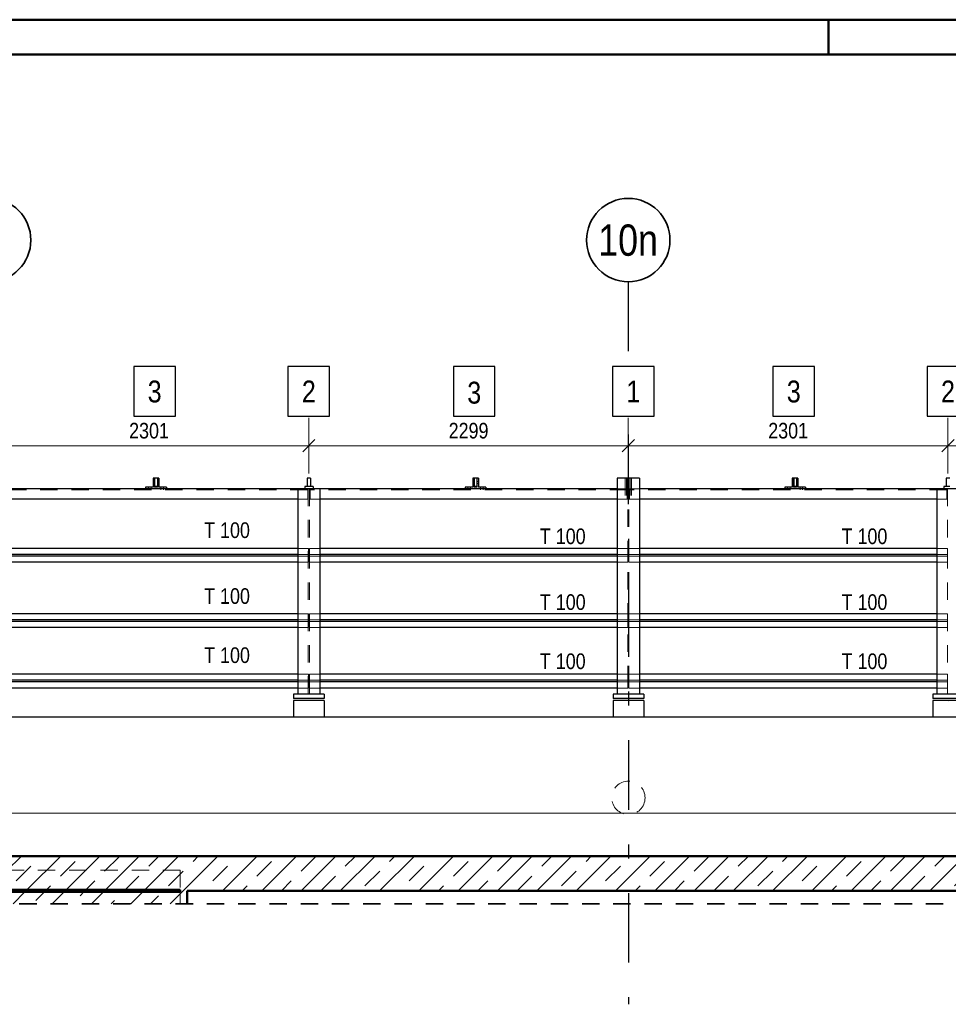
# Model space of a CAD drawing. Header units: millimetres. Extents: x 0 to 96, y -6 to 70.6.
# Tile 95 of 138: x 34.2 to 40.9, y 35 to 42. Entities that reach past the tile are written whole.
import ezdxf
from ezdxf.enums import TextEntityAlignment as Align

# ---------------------------------------------------------------- set-up
doc = ezdxf.new("R2010")
doc.units = ezdxf.units.MM
doc.linetypes.add('DASHDOTX2', pattern=[2, 1, -0.5, 0, -0.5])
doc.linetypes.add('HIDDEN', pattern=[0.375, 0.25, -0.125])
doc.layers.add('Achsen', color=7, linetype='Continuous', lineweight=20)
doc.layers.add('Schraffuren', color=7, linetype='Continuous', lineweight=20)
doc.styles.add('Arial Narrow', font='ARIALN.TTF')
doc.dimstyles.new('Arch_Strakon_dimstyle', dxfattribs={"dimtxt": 15.75, "dimasz": 1, "dimexe": 1.25, "dimexo": 0.0625, "dimgap": 1, "dimtad": 0, "dimdec": 3, "dimzin": 12, "dimdsep": 46, "dimtxsty": 'Arial Narrow', "dimblk": 'Arrowhead_Tick', "dimsah": 1, "dimcen": 0, "dimse1": 1, "dimse2": 1, "dimclrd": 6, "dimclrt": 2, "dimazin": 0, "dimtfac": 1, "dimtdec": 4, "dimtmove": 0, "dimatfit": 3, "dimldrblk": 'NONE', "dimfxl": 1, "dimtvp": 1, "dimtolj": 1, "dimtzin": 0, "dimlwd": 13, "dimarcsym": 2})
pattern_1 = [(45, (0, 0), (-0.14142136, 0.14142136), [0.15, -0.1]), (45, (-0.07071, 0.07071), (-0.14142136, 0.14142136), [])]

# ---------------------------------------------------------------- blocks, each defined once
blk = doc.blocks.new('Arrowhead_Tick')
at = {"color": 0, "linetype": 'Continuous', "lineweight": -2}
for p, q in [((0, 20), (0, -10)), ((-1, 0), (0, 0)), ((10, 0), (0, 0))]:
    blk.add_line(p, q, dxfattribs=at)
at = {"color": 2, "linetype": 'Continuous', "lineweight": 35}
blk.add_line((4.42, 4.42), (-4.42, -4.42), dxfattribs=at)
blk = doc.blocks.new('*D25')
at = {"layer": 'Achsen', "color": 6, "linetype": 'Continuous', "lineweight": 13}
blk.add_line((33.9691, 38.9836), (36.2497, 38.9836), dxfattribs=at)
at = {"layer": 'Defpoints', "color": 0}
for p in [(33.9591, 40.1634), (36.2597, 38.9836), (36.2597, 37.1492)]:
    blk.add_point(p, dxfattribs=at)
at = {"layer": 'Achsen', "color": 6, "lineweight": 13, "xscale": 0.01, "yscale": 0.01, "zscale": 0.01}
blk.add_blockref('Arrowhead_Tick', (36.2597, 38.9836), dxfattribs=at)
at = {"layer": 'Achsen', "color": 6, "lineweight": 13, "xscale": 0.01, "yscale": 0.01, "zscale": 0.01, "rotation": 180}
blk.add_blockref('Arrowhead_Tick', (33.9591, 38.9836), dxfattribs=at)
at = {"layer": 'Achsen', "color": 3, "lineweight": -2, "insert": (35.1094, 39.0911), "char_height": 0.1125, "attachment_point": 5, "style": 'Arial Narrow'}
blk.add_mtext('\\A1;2301', dxfattribs=at)
blk = doc.blocks.new('_None')
blk = doc.blocks.new('*D26')
at = {"layer": 'Achsen', "color": 6, "linetype": 'Continuous', "lineweight": 13}
blk.add_line((36.2697, 38.9836), (38.5491, 38.9836), dxfattribs=at)
at = {"layer": 'Defpoints', "color": 0}
for p in [(38.5591, 40.1634), (38.5591, 38.9836), (36.2597, 37.1492)]:
    blk.add_point(p, dxfattribs=at)
at = {"layer": 'Achsen', "color": 6, "lineweight": 13, "xscale": 0.01, "yscale": 0.01, "zscale": 0.01}
blk.add_blockref('Arrowhead_Tick', (38.5591, 38.9836), dxfattribs=at)
at = {"layer": 'Achsen', "color": 6, "lineweight": 13, "xscale": 0.01, "yscale": 0.01, "zscale": 0.01, "rotation": 180}
blk.add_blockref('Arrowhead_Tick', (36.2597, 38.9836), dxfattribs=at)
at = {"layer": 'Achsen', "color": 3, "lineweight": -2, "insert": (37.4094, 39.0911), "char_height": 0.1125, "attachment_point": 5, "style": 'Arial Narrow'}
blk.add_mtext('\\A1;2299', dxfattribs=at)
blk = doc.blocks.new('*D27')
at = {"layer": 'Achsen', "color": 6, "linetype": 'Continuous', "lineweight": 13}
blk.add_line((38.5691, 38.9836), (40.8497, 38.9836), dxfattribs=at)
at = {"layer": 'Defpoints', "color": 0}
for p in [(38.5591, 40.1634), (40.8597, 38.9836), (40.8597, 37.1492)]:
    blk.add_point(p, dxfattribs=at)
at = {"layer": 'Achsen', "color": 6, "lineweight": 13, "xscale": 0.01, "yscale": 0.01, "zscale": 0.01}
blk.add_blockref('Arrowhead_Tick', (40.8597, 38.9836), dxfattribs=at)
at = {"layer": 'Achsen', "color": 6, "lineweight": 13, "xscale": 0.01, "yscale": 0.01, "zscale": 0.01, "rotation": 180}
blk.add_blockref('Arrowhead_Tick', (38.5591, 38.9836), dxfattribs=at)
at = {"layer": 'Achsen', "color": 3, "lineweight": -2, "insert": (39.7094, 39.0911), "char_height": 0.1125, "attachment_point": 5, "style": 'Arial Narrow'}
blk.add_mtext('\\A1;2301', dxfattribs=at)
blk = doc.blocks.new('*D28')
at = {"layer": 'Achsen', "color": 6, "linetype": 'Continuous', "lineweight": 13}
blk.add_line((40.8697, 38.9836), (43.1491, 38.9836), dxfattribs=at)
at = {"layer": 'Defpoints', "color": 0}
for p in [(43.1591, 40.1634), (43.1591, 38.9836), (40.8597, 37.1492)]:
    blk.add_point(p, dxfattribs=at)
at = {"layer": 'Achsen', "color": 6, "lineweight": 13, "xscale": 0.01, "yscale": 0.01, "zscale": 0.01}
blk.add_blockref('Arrowhead_Tick', (43.1591, 38.9836), dxfattribs=at)
at = {"layer": 'Achsen', "color": 6, "lineweight": 13, "xscale": 0.01, "yscale": 0.01, "zscale": 0.01, "rotation": 180}
blk.add_blockref('Arrowhead_Tick', (40.8597, 38.9836), dxfattribs=at)
at = {"layer": 'Achsen', "color": 3, "lineweight": -2, "insert": (42.0094, 39.0911), "char_height": 0.1125, "attachment_point": 5, "style": 'Arial Narrow'}
blk.add_mtext('\\A1;2299', dxfattribs=at)

msp = doc.modelspace()

# ---------------------------------------------------------------- hatches: boundary and pattern name
at = {"layer": 'Schraffuren', "lineweight": 13}
h = msp.add_hatch(dxfattribs=at)
h.set_pattern_fill('bB', color=6, scale=0.01, angle=45, style=0, pattern_type=2)
h.set_pattern_definition(pattern_1)
h.paths.add_polyline_path([(35.3846559, 36.0292266), (35.3846536, 35.6861335), (34.0846559, 35.6861335), (34.0846559, 35.7722226), (35.3346536, 35.7722226), (35.3346536, 35.7862226), (34.0846559, 35.7862226), (34.0846559, 36.0292261)])
h = msp.add_hatch(dxfattribs=at)
h.set_pattern_fill('bB', color=6, scale=0.01, angle=45, style=0, pattern_type=2)
h.set_pattern_definition(pattern_1)
h.paths.add_polyline_path([(46.9396559, 35.7792226), (35.3846559, 35.7792226), (35.3846559, 36.0292266), (46.9396559, 36.0292247)])
at = {"layer": 'Schraffuren', "lineweight": 13, "true_color": 0x4682b4}
msp.add_hatch(color=145, dxfattribs=at).paths.add_polyline_path([(35.3346536, 35.7862226), (35.3346536, 35.7722226), (23.384264, 35.7722226), (23.384264, 35.7862226)])

# ---------------------------------------------------------------- linework, layer by layer
at = {"color": 4, "linetype": 'Continuous', "lineweight": 50}
for p, q in [((87.5, 42.05), (0, 42.05)), ((87.25, 41.8), (1, 41.8)), ((35.3846559, 36.0292266), (34.0846559, 36.0292261)), ((46.9396559, 36.029231), (35.3846559, 36.0292266)), ((35.3346536, 35.7862226), (33.9667774, 35.7862226)), ((35.3346536, 35.7722226), (33.9667774, 35.7722226)), ((35.3346536, 35.7862226), (35.3346536, 35.7722226)), ((46.6898316, 35.7792226), (35.3846559, 35.7792226)), ((35.3846559, 35.7792226), (35.3846559, 35.6861335))]:
    msp.add_line(p, q, dxfattribs=at)
at = {"color": 4, "linetype": 'Continuous', "lineweight": 50, "ltscale": 0.2}
msp.add_line((40, 42.05), (40, 41.8), dxfattribs=at)
at = {"color": 3, "linetype": 'Continuous', "lineweight": 25}
for p, q in [((35.2991647, 39.5526023), (34.9999397, 39.5526023)), ((34.9999397, 39.5526023), (34.9999397, 39.1951023)), ((35.2991647, 39.1951023), (35.2991647, 39.5526023)), ((36.4087697, 39.5526023), (36.1095447, 39.5526023)), ((36.1095447, 39.5526023), (36.1095447, 39.1951023)), ((36.4087697, 39.1951023), (36.4087697, 39.5526023)), ((37.5991647, 39.5526023), (37.2999397, 39.5526023)), ((37.2999397, 39.5526023), (37.2999397, 39.1951023)), ((37.5991647, 39.1951023), (37.5991647, 39.5526023)), ((38.74467, 39.5526023), (38.445445, 39.5526023)), ((38.445445, 39.5526023), (38.445445, 39.1951023)), ((38.74467, 39.1951023), (38.74467, 39.5526023)), ((39.8991647, 39.5526023), (39.5999397, 39.5526023)), ((39.5999397, 39.5526023), (39.5999397, 39.1951023)), ((39.8991647, 39.1951023), (39.8991647, 39.5526023)), ((41.0091387, 39.5526023), (40.7099137, 39.5526023)), ((40.7099137, 39.5526023), (40.7099137, 39.1951023)), ((34.9999397, 39.1951023), (35.2991647, 39.1951023)), ((36.1095447, 39.1951023), (36.4087697, 39.1951023)), ((37.2999397, 39.1951023), (37.5991647, 39.1951023)), ((38.445445, 39.1951023), (38.74467, 39.1951023)), ((39.5999397, 39.1951023), (39.8991647, 39.1951023)), ((40.7099137, 39.1951023), (41.0091387, 39.1951023))]:
    msp.add_line(p, q, dxfattribs=at)
at = {"color": 6, "linetype": 'HIDDEN', "lineweight": 13, "ltscale": 0.5}
for p, q in [((35.1489699, 38.7255763), (35.1389699, 38.7255763)), ((35.1489699, 38.7125563), (35.1389699, 38.7125563)), ((35.1799699, 38.7255763), (35.1699699, 38.7255763)), ((35.1799699, 38.7125563), (35.1699699, 38.7125563)), ((37.4489699, 38.7255763), (37.4389699, 38.7255763)), ((37.4489699, 38.7125563), (37.4389699, 38.7125563)), ((37.4799699, 38.7255763), (37.4699699, 38.7255763)), ((37.4799699, 38.7125563), (37.4699699, 38.7125563)), ((38.5370699, 38.7490763), (38.5370699, 38.5990763)), ((38.5470699, 38.7490763), (38.5470699, 38.5990763)), ((38.5475699, 38.7490763), (38.5475699, 38.5990763)), ((38.5563237, 38.7490763), (38.5563237, 37.1942261)), ((38.5638237, 38.7490763), (38.5638237, 37.1942261)), ((38.5725699, 38.7490763), (38.5725699, 38.5990763)), ((38.5730699, 38.7490763), (38.5730699, 38.5990763)), ((38.5830699, 38.7490763), (38.5830699, 38.5990763)), ((39.7489699, 38.7255763), (39.7389699, 38.7255763)), ((39.7489699, 38.7125563), (39.7389699, 38.7125563)), ((39.7799699, 38.7255763), (39.7699699, 38.7255763)), ((39.7799699, 38.7125563), (39.7699699, 38.7125563)), ((36.2515199, 38.6655763), (33.9686199, 38.6655763)), ((35.1049699, 38.6840763), (35.1049699, 38.6740763)), ((35.1049699, 38.6740763), (35.1049699, 38.6655763)), ((35.1239699, 38.6840763), (35.1239699, 38.6740763)), ((35.1239699, 38.6740763), (35.1239699, 38.6655763)), ((35.1949699, 38.6840763), (35.1949699, 38.6740763)), ((35.1949699, 38.6740763), (35.1949699, 38.6655763)), ((35.2139699, 38.6840763), (35.2139699, 38.6740763)), ((35.2139699, 38.6740763), (35.2139699, 38.6655763)), ((36.2515199, 38.6740763), (36.2515199, 38.5990763)), ((36.2559565, 38.6740763), (36.2559565, 37.1942261)), ((36.2634565, 38.6740763), (36.2634565, 37.1942261)), ((36.2686237, 38.6740763), (36.2686237, 38.5990763)), ((38.5515237, 38.6655763), (36.2686237, 38.6655763)), ((37.4049699, 38.6840763), (37.4049699, 38.6740763)), ((37.4049699, 38.6740763), (37.4049699, 38.6655763)), ((37.4239699, 38.6840763), (37.4239699, 38.6740763)), ((37.4239699, 38.6740763), (37.4239699, 38.6655763)), ((37.4949699, 38.6840763), (37.4949699, 38.6740763)), ((37.4949699, 38.6740763), (37.4949699, 38.6655763)), ((37.5139699, 38.6840763), (37.5139699, 38.6740763)), ((37.5139699, 38.6740763), (37.5139699, 38.6655763)), ((38.5515237, 38.6740763), (38.4800737, 38.6740763)), ((38.5515237, 38.6740763), (38.5515237, 38.5990763)), ((38.6400737, 38.6740763), (38.5686199, 38.6740763)), ((38.5686199, 38.6740763), (38.5686199, 38.5990763)), ((40.8515199, 38.6655763), (38.5686199, 38.6655763)), ((39.7049699, 38.6840763), (39.7049699, 38.6740763)), ((39.7049699, 38.6740763), (39.7049699, 38.6655763)), ((39.7239699, 38.6840763), (39.7239699, 38.6740763)), ((39.7239699, 38.6740763), (39.7239699, 38.6655763)), ((39.7949699, 38.6840763), (39.7949699, 38.6740763)), ((39.7949699, 38.6740763), (39.7949699, 38.6655763)), ((39.8139699, 38.6840763), (39.8139699, 38.6740763)), ((39.8139699, 38.6740763), (39.8139699, 38.6655763)), ((40.8515199, 38.6740763), (40.8515199, 38.5990763)), ((40.8563199, 38.6740763), (40.8563199, 37.1942261)), ((36.2515199, 38.5990763), (36.1797065, 38.5990763)), ((36.3397065, 38.5990763), (36.2686237, 38.5990763)), ((38.5515237, 38.5990763), (38.4800737, 38.5990763)), ((38.5686199, 38.5990763), (38.5515237, 38.5990763)), ((38.6400737, 38.5990763), (38.5686199, 38.5990763)), ((40.8515199, 38.5990763), (40.7800699, 38.5990763)), ((36.2565199, 38.2442261), (36.1797065, 38.2442261)), ((36.2565199, 38.1997261), (36.1797065, 38.1997261)), ((36.2565199, 38.2442261), (36.2565199, 38.1997261)), ((36.2565199, 38.1997261), (36.2565199, 38.1887261)), ((36.3397065, 38.2442261), (36.2636237, 38.2442261)), ((36.2636237, 38.2442261), (36.2636237, 38.1997261)), ((36.3397065, 38.1997261), (36.2636237, 38.1997261)), ((36.2636237, 38.1997261), (36.2636237, 38.1887261)), ((38.5565237, 38.2442261), (38.4800737, 38.2442261)), ((38.5565237, 38.1997261), (38.4800737, 38.1997261)), ((38.5565237, 38.2442261), (38.5565237, 38.1997261)), ((38.5565237, 38.1997261), (38.5565237, 38.1887261)), ((38.6400737, 38.2442261), (38.5636199, 38.2442261)), ((38.5636199, 38.2442261), (38.5636199, 38.1997261)), ((38.6400737, 38.1997261), (38.5636199, 38.1997261)), ((38.5636199, 38.1997261), (38.5636199, 38.1887261)), ((40.8565199, 38.2442261), (40.7800699, 38.2442261)), ((40.8565199, 38.1997261), (40.7800699, 38.1997261)), ((40.8565199, 38.2442261), (40.8565199, 38.1997261)), ((40.8565199, 38.1997261), (40.8565199, 38.1887261)), ((36.2565199, 38.1887261), (36.1797065, 38.1887261)), ((36.2565199, 38.1442261), (36.1797065, 38.1442261)), ((36.2565199, 38.1887261), (36.2565199, 38.1442261)), ((36.3397065, 38.1887261), (36.2636237, 38.1887261)), ((36.2636237, 38.1887261), (36.2636237, 38.1442261)), ((36.3397065, 38.1442261), (36.2636237, 38.1442261)), ((38.5565237, 38.1887261), (38.4800737, 38.1887261)), ((38.5565237, 38.1442261), (38.4800737, 38.1442261)), ((38.5565237, 38.1887261), (38.5565237, 38.1442261)), ((38.6400737, 38.1887261), (38.5636199, 38.1887261)), ((38.5636199, 38.1887261), (38.5636199, 38.1442261)), ((38.6400737, 38.1442261), (38.5636199, 38.1442261)), ((40.8565199, 38.1887261), (40.7800699, 38.1887261)), ((40.8565199, 38.1442261), (40.7800699, 38.1442261)), ((40.8565199, 38.1887261), (40.8565199, 38.1442261)), ((36.2565199, 37.7742261), (36.1797065, 37.7742261)), ((36.2565199, 37.7297261), (36.1797065, 37.7297261)), ((36.2565199, 37.7187261), (36.1797065, 37.7187261)), ((36.2565199, 37.7742261), (36.2565199, 37.7297261)), ((36.2565199, 37.7297261), (36.2565199, 37.7187261)), ((36.2565199, 37.7187261), (36.2565199, 37.6742261)), ((36.3397065, 37.7742261), (36.2636237, 37.7742261)), ((36.2636237, 37.7742261), (36.2636237, 37.7297261)), ((36.3397065, 37.7297261), (36.2636237, 37.7297261)), ((36.2636237, 37.7297261), (36.2636237, 37.7187261)), ((36.3397065, 37.7187261), (36.2636237, 37.7187261)), ((36.2636237, 37.7187261), (36.2636237, 37.6742261)), ((38.5565237, 37.7742261), (38.4800737, 37.7742261)), ((38.5565237, 37.7297261), (38.4800737, 37.7297261)), ((38.5565237, 37.7187261), (38.4800737, 37.7187261)), ((38.5565237, 37.7742261), (38.5565237, 37.7297261)), ((38.5565237, 37.7297261), (38.5565237, 37.7187261)), ((38.5565237, 37.7187261), (38.5565237, 37.6742261)), ((38.6400737, 37.7742261), (38.5636199, 37.7742261)), ((38.5636199, 37.7742261), (38.5636199, 37.7297261)), ((38.6400737, 37.7297261), (38.5636199, 37.7297261)), ((38.5636199, 37.7297261), (38.5636199, 37.7187261)), ((38.6400737, 37.7187261), (38.5636199, 37.7187261)), ((38.5636199, 37.7187261), (38.5636199, 37.6742261)), ((40.8565199, 37.7742261), (40.7800699, 37.7742261)), ((40.8565199, 37.7297261), (40.7800699, 37.7297261)), ((40.8565199, 37.7187261), (40.7800699, 37.7187261)), ((40.8565199, 37.7742261), (40.8565199, 37.7297261)), ((40.8565199, 37.7297261), (40.8565199, 37.7187261)), ((40.8565199, 37.7187261), (40.8565199, 37.6742261)), ((36.2565199, 37.6742261), (36.1797065, 37.6742261)), ((36.3397065, 37.6742261), (36.2636237, 37.6742261)), ((38.5565237, 37.6742261), (38.4800737, 37.6742261)), ((38.6400737, 37.6742261), (38.5636199, 37.6742261)), ((40.8565199, 37.6742261), (40.7800699, 37.6742261)), ((36.2565199, 37.3392261), (36.1797065, 37.3392261)), ((36.2565199, 37.2948647), (36.1797065, 37.2948644)), ((36.2565199, 37.2837261), (36.1797065, 37.2837261)), ((36.2565199, 37.3392261), (36.2565199, 37.2947261)), ((36.2565199, 37.2947261), (36.2565199, 37.2837261)), ((36.2565199, 37.2837261), (36.2565199, 37.2392261)), ((36.3397065, 37.3392261), (36.2636237, 37.3392261)), ((36.2636237, 37.3392261), (36.2636237, 37.2947261)), ((36.3397065, 37.2948651), (36.2636237, 37.2948648)), ((36.2636237, 37.2947261), (36.2636237, 37.2837261)), ((36.3397065, 37.2837261), (36.2636237, 37.2837261)), ((36.2636237, 37.2837261), (36.2636237, 37.2392261)), ((38.5565237, 37.3392261), (38.4800737, 37.3392261)), ((38.5565237, 37.2948755), (38.4800737, 37.2948751)), ((38.5565237, 37.2837261), (38.4800737, 37.2837261)), ((38.5565237, 37.3392261), (38.5565237, 37.2947261)), ((38.5565237, 37.2947261), (38.5565237, 37.2837261)), ((38.5565237, 37.2837261), (38.5565237, 37.2392261)), ((38.6400737, 37.3392261), (38.5636199, 37.3392261)), ((38.5636199, 37.3392261), (38.5636199, 37.2947261)), ((38.6400737, 37.2948759), (38.5636199, 37.2948755)), ((38.5636199, 37.2947261), (38.5636199, 37.2837261)), ((38.6400737, 37.2837261), (38.5636199, 37.2837261)), ((38.5636199, 37.2837261), (38.5636199, 37.2392261)), ((40.8565199, 37.3392261), (40.7800699, 37.3392261)), ((40.8565199, 37.2948863), (40.7800699, 37.2948859)), ((40.8565199, 37.2837261), (40.7800699, 37.2837261)), ((40.8565199, 37.3392261), (40.8565199, 37.2947261)), ((40.8565199, 37.2947261), (40.8565199, 37.2837261)), ((40.8565199, 37.2837261), (40.8565199, 37.2392261)), ((36.2565199, 37.2392261), (36.1797065, 37.2392261)), ((36.3397065, 37.2392261), (36.2636237, 37.2392261)), ((38.5565237, 37.2392261), (38.4800737, 37.2392261)), ((38.6400737, 37.2392261), (38.5636199, 37.2392261)), ((40.8565199, 37.2392261), (40.7800699, 37.2392261)), ((35.3346536, 35.9292226), (33.9667774, 35.9292226)), ((35.3346536, 35.9292226), (35.3346536, 35.7862226)), ((35.3346536, 35.7722226), (35.3346536, 35.6861335))]:
    msp.add_line(p, q, dxfattribs=at)
at = {"color": 6, "linetype": 'Continuous', "lineweight": 13}
msp.add_line((8.4494765, 36.3398431), (45.5597181, 36.3398431), dxfattribs=at)
at = {"color": 2, "linetype": 'HIDDEN', "lineweight": 35, "ltscale": 0.5}
msp.add_line((48.9260159, 35.6861335), (7.2621145, 35.6861335), dxfattribs=at)
at = {"color": 6, "linetype": 'HIDDEN', "lineweight": 13, "ltscale": 0.5}
msp.add_circle((38.5597103, 36.4492228), 0.12, dxfattribs=at)
at = {"color": 9, "linetype": 'Continuous', "lineweight": 0}
msp.add_circle((35.3846536, 35.6861335), 0.00111, dxfattribs=at)
at = {"layer": 'Achsen', "color": 3, "linetype": 'DASHDOTX2', "lineweight": 25, "ltscale": 0.5}
msp.add_line((38.5590671, 40.1633737), (38.5596598, 34.9628747), dxfattribs=at)
at = {"layer": 'Achsen', "color": 3, "linetype": 'Continuous', "lineweight": 25}
for p, q in [((35.1489699, 38.7490763), (35.1389699, 38.7490763)), ((35.1389699, 38.7490763), (35.1389699, 38.6840763)), ((35.1489699, 38.7490763), (35.1489699, 38.6840763)), ((35.1694699, 38.7490763), (35.1494699, 38.7490763)), ((35.1494699, 38.7490763), (35.1494699, 38.6890763)), ((35.1694699, 38.7490763), (35.1694699, 38.6890763)), ((35.1799699, 38.7490763), (35.1699699, 38.7490763)), ((35.1699699, 38.7490763), (35.1699699, 38.6840763)), ((35.1799699, 38.7490763), (35.1799699, 38.6840763)), ((36.2725699, 38.7490763), (36.2475699, 38.7490763)), ((36.2475699, 38.7490763), (36.2475699, 38.6890763)), ((36.2725699, 38.7490763), (36.2725699, 38.6890763)), ((37.4489699, 38.7490763), (37.4389699, 38.7490763)), ((37.4389699, 38.7490763), (37.4389699, 38.6840763)), ((37.4489699, 38.7490763), (37.4489699, 38.6840763)), ((37.4694699, 38.7490763), (37.4494699, 38.7490763)), ((37.4494699, 38.7490763), (37.4494699, 38.6890763)), ((37.4694699, 38.7490763), (37.4694699, 38.6890763)), ((37.4799699, 38.7490763), (37.4699699, 38.7490763)), ((37.4699699, 38.7490763), (37.4699699, 38.6840763)), ((37.4799699, 38.7490763), (37.4799699, 38.6840763)), ((38.6400737, 38.7490763), (38.4800737, 38.7490763)), ((38.4800737, 38.7490763), (38.4800737, 37.1942261)), ((38.6400737, 38.7490763), (38.6400737, 37.1942261)), ((39.7489699, 38.7490763), (39.7389699, 38.7490763)), ((39.7389699, 38.7490763), (39.7389699, 38.6840763)), ((39.7489699, 38.7490763), (39.7489699, 38.6840763)), ((39.7694699, 38.7490763), (39.7494699, 38.7490763)), ((39.7494699, 38.7490763), (39.7494699, 38.6890763)), ((39.7694699, 38.7490763), (39.7694699, 38.6890763)), ((39.7799699, 38.7490763), (39.7699699, 38.7490763)), ((39.7699699, 38.7490763), (39.7699699, 38.6840763)), ((39.7799699, 38.7490763), (39.7799699, 38.6840763)), ((40.8725699, 38.7490763), (40.8475699, 38.7490763)), ((40.8475699, 38.7490763), (40.8475699, 38.6890763)), ((36.1797065, 38.6740763), (34.0397047, 38.6740763)), ((35.1389699, 38.6840763), (35.0844699, 38.6840763)), ((35.0844699, 38.6840763), (35.0844699, 38.6740763)), ((35.1699699, 38.6840763), (35.1489699, 38.6840763)), ((35.1694699, 38.6890763), (35.1494699, 38.6890763)), ((35.2344699, 38.6840763), (35.1799699, 38.6840763)), ((35.2344699, 38.6840763), (35.2344699, 38.6740763)), ((36.3397065, 38.6740763), (36.1797065, 38.6740763)), ((36.1797065, 38.6740763), (36.1797065, 37.1942261)), ((36.2475699, 38.6890763), (36.2300699, 38.6890763)), ((36.2300699, 38.6890763), (36.2300699, 38.6740763)), ((36.2725699, 38.6890763), (36.2475699, 38.6890763)), ((36.2900699, 38.6890763), (36.2725699, 38.6890763)), ((36.2900699, 38.6890763), (36.2900699, 38.6740763)), ((38.4800737, 38.6740763), (36.3397065, 38.6740763)), ((36.3397065, 38.6740763), (36.3397065, 37.1942261)), ((37.4389699, 38.6840763), (37.3844699, 38.6840763)), ((37.3844699, 38.6840763), (37.3844699, 38.6740763)), ((37.4699699, 38.6840763), (37.4489699, 38.6840763)), ((37.4694699, 38.6890763), (37.4494699, 38.6890763)), ((37.5344699, 38.6840763), (37.4799699, 38.6840763)), ((37.5344699, 38.6840763), (37.5344699, 38.6740763)), ((40.7800699, 38.6740763), (38.6400737, 38.6740763)), ((39.7389699, 38.6840763), (39.6844699, 38.6840763)), ((39.6844699, 38.6840763), (39.6844699, 38.6740763)), ((39.7699699, 38.6840763), (39.7489699, 38.6840763)), ((39.7694699, 38.6890763), (39.7494699, 38.6890763)), ((39.8344699, 38.6840763), (39.7799699, 38.6840763)), ((39.8344699, 38.6840763), (39.8344699, 38.6740763)), ((40.9400699, 38.6740763), (40.7800699, 38.6740763)), ((40.7800699, 38.6740763), (40.7800699, 37.1942261)), ((40.8475699, 38.6890763), (40.8300699, 38.6890763)), ((40.8300699, 38.6890763), (40.8300699, 38.6740763)), ((40.8725699, 38.6890763), (40.8475699, 38.6890763)), ((36.1797065, 38.5990763), (34.0397047, 38.5990763)), ((38.4800737, 38.5990763), (36.3397065, 38.5990763)), ((40.7800699, 38.5990763), (38.6400737, 38.5990763)), ((36.1797065, 38.2442261), (34.0397047, 38.2442261)), ((36.1797065, 38.1997261), (34.0397047, 38.1997261)), ((38.4800737, 38.2442261), (36.3397065, 38.2442261)), ((38.4800737, 38.1997261), (36.3397065, 38.1997261)), ((40.7800699, 38.2442261), (38.6400737, 38.2442261)), ((40.7800699, 38.1997261), (38.6400737, 38.1997261)), ((36.1797065, 38.1887261), (34.0397047, 38.1887261)), ((36.1797065, 38.1442261), (34.0397047, 38.1442261)), ((38.4800737, 38.1887261), (36.3397065, 38.1887261)), ((38.4800737, 38.1442261), (36.3397065, 38.1442261)), ((40.7800699, 38.1887261), (38.6400737, 38.1887261)), ((40.7800699, 38.1442261), (38.6400737, 38.1442261)), ((36.1797065, 37.7742261), (34.0397047, 37.7742261)), ((36.1797065, 37.7297261), (34.0397047, 37.7297261)), ((36.1797065, 37.7187261), (34.0397047, 37.7187261)), ((38.4800737, 37.7742261), (36.3397065, 37.7742261)), ((38.4800737, 37.7297261), (36.3397065, 37.7297261)), ((38.4800737, 37.7187261), (36.3397065, 37.7187261)), ((40.7800699, 37.7742261), (38.6400737, 37.7742261)), ((40.7800699, 37.7297261), (38.6400737, 37.7297261)), ((40.7800699, 37.7187261), (38.6400737, 37.7187261)), ((36.1797065, 37.6742261), (34.0397047, 37.6742261)), ((38.4800737, 37.6742261), (36.3397065, 37.6742261)), ((40.7800699, 37.6742261), (38.6400737, 37.6742261)), ((36.1797065, 37.3392261), (34.0397047, 37.3392261)), ((36.1797065, 37.2948644), (34.0397047, 37.2948543)), ((36.1797065, 37.2837261), (34.0397047, 37.2837261)), ((38.4800737, 37.3392261), (36.3397065, 37.3392261)), ((38.4800737, 37.2948751), (36.3397065, 37.2948651)), ((38.4800737, 37.2837261), (36.3397065, 37.2837261)), ((40.7800699, 37.3392261), (38.6400737, 37.3392261)), ((40.7800699, 37.2948859), (38.6400737, 37.2948759)), ((40.7800699, 37.2837261), (38.6400737, 37.2837261)), ((36.1797065, 37.2392261), (34.0397047, 37.2392261)), ((38.4800737, 37.2392261), (36.3397065, 37.2392261)), ((40.7800699, 37.2392261), (38.6400737, 37.2392261)), ((36.1797065, 37.1942261), (36.1497065, 37.1942261)), ((36.1497065, 37.1942261), (36.1497065, 37.1642261)), ((36.3697065, 37.1644298), (36.1497065, 37.1644282)), ((36.3697065, 37.1492261), (36.1497065, 37.1492261)), ((36.1497065, 37.1492261), (36.1497065, 37.0292261)), ((36.3397065, 37.1942261), (36.1797065, 37.1942261)), ((36.3697065, 37.1942261), (36.3397065, 37.1942261)), ((36.3697065, 37.1942261), (36.3697065, 37.1642261)), ((36.3697065, 37.1492261), (36.3697065, 37.0292261)), ((38.4800737, 37.1942261), (38.4497103, 37.1942261)), ((38.4497103, 37.1942261), (38.4497103, 37.1642261)), ((38.6697103, 37.1644467), (38.4497103, 37.1644451)), ((38.6697103, 37.1492261), (38.4497103, 37.1492261)), ((38.4497103, 37.1492261), (38.4497103, 37.0292261)), ((38.6400737, 37.1942261), (38.4800737, 37.1942261)), ((38.6697103, 37.1942261), (38.6400737, 37.1942261)), ((38.6697103, 37.1942261), (38.6697103, 37.1642261)), ((38.6697103, 37.1492261), (38.6697103, 37.0292261)), ((40.7800699, 37.1942261), (40.7497065, 37.1942261)), ((40.7497065, 37.1942261), (40.7497065, 37.1642261)), ((40.9697065, 37.1644636), (40.7497065, 37.164462)), ((40.9697065, 37.1492261), (40.7497065, 37.1492261)), ((40.7497065, 37.1492261), (40.7497065, 37.0292261)), ((40.9400699, 37.1942261), (40.7800699, 37.1942261)), ((47.3100104, 37.0292255), (34.0846559, 37.0292255))]:
    msp.add_line(p, q, dxfattribs=at)
at = {"layer": 'Achsen', "color": 2, "linetype": 'Continuous', "lineweight": 35}
for centre in [(33.9590671, 40.4633737), (38.5590671, 40.4633737)]:
    msp.add_circle(centre, 0.3, dxfattribs=at)
at = {"layer": 'Achsen', "color": 9, "linetype": 'Continuous', "lineweight": 0}
for centre in [(36.2597065, 37.1492261), (40.8597065, 37.1492261)]:
    msp.add_circle(centre, 0.00111, dxfattribs=at)

# ---------------------------------------------------------------- texts
at = {"color": 2, "lineweight": 35, "style": 'Arial Narrow'}
for s, p in [('3', (35.0999397, 39.2951023)), ('2', (36.2095447, 39.2951023)), ('3', (37.3999397, 39.2866456)), ('3', (39.6999397, 39.2951023)), ('2', (40.8099137, 39.2951023))]:
    msp.add_text(s, height=0.1575, dxfattribs=at).set_placement(p)
at = {"color": 3, "lineweight": 25, "style": 'Arial Narrow'}
for p in [(35.5061294, 38.319278), (37.9223867, 38.2755809), (40.0939872, 38.2755809), (35.5061294, 37.8452319), (37.9223867, 37.8015348), (40.0939872, 37.8015348), (35.5061294, 37.4196907), (37.9223867, 37.3759935), (40.0939872, 37.3759935)]:
    msp.add_text('T 100', height=0.1125, dxfattribs=at).set_placement(p)
at = {"layer": 'Achsen', "color": 4, "lineweight": 50, "style": 'Arial Narrow'}
msp.add_text('10n', height=0.225, dxfattribs=at).set_placement((38.5574671, 40.4633737), align=Align.MIDDLE_CENTER)

# ---------------------------------------------------------------- dimensions: what is measured, and where the dimension line sits
at = {"layer": 'Achsen', "lineweight": -2}
for base, p1, p2, text, picture, middle in [((36.2597065, 38.9836433), (33.9590671, 40.1633737), (36.2597065, 37.1492261), '2301', '*D25', (35.1093868, 38.9836433)), ((38.5590671, 38.9836433), (36.2597065, 37.1492261), (38.5590671, 40.1633737), '2299', '*D26', (37.4093868, 38.9836433)), ((40.8597065, 38.9836433), (38.5590671, 40.1633737), (40.8597065, 37.1492261), '2301', '*D27', (39.7093868, 38.9836433)), ((43.1590671, 38.9836433), (40.8597065, 37.1492261), (43.1590671, 40.1633737), '2299', '*D28', (42.0093868, 38.9836433))]:
    dim = msp.add_linear_dim(base=base, p1=p1, p2=p2, text=text, dimstyle='Arch_Strakon_dimstyle', override={"dimscale": 0.01, "dimtxt": 11.25, "dimasz": 1, "dimgap": 5, "dimtad": 1, "dimjust": 0, "dimtih": 0, "dimtoh": 0, "dimdec": 3, "dimdsep": 46, "dimtxsty": 'Arial Narrow', "dimclrd": 6, "dimclrt": 3, "dimtix": 1, "dimtofl": 255, "dimtmove": 0, "dimatfit": 2, "dimfxl": 0, "dimfxlon": 0, "dimtvp": 44.444444, "dimlwd": 13}, dxfattribs=at)
    dim.commit()
    dim.dimension.update_dxf_attribs({"geometry": picture, "text_midpoint": middle, "dimtype": 160})

# ---------------------------------------------------------------- next in the draw order: texts
at = {"color": 2, "lineweight": 35, "insert": (38.545445, 39.2951023), "char_height": 0.1575, "attachment_point": 7, "line_spacing_factor": 0.9, "style": 'Arial Narrow', "bg_fill": 3, "box_fill_scale": 1.2, "bg_fill_color": 256, "bg_fill_true_color": 13158600, "bg_fill_transparency": 0}
msp.add_mtext('1', dxfattribs=at)

doc.saveas('drawing.dxf')
